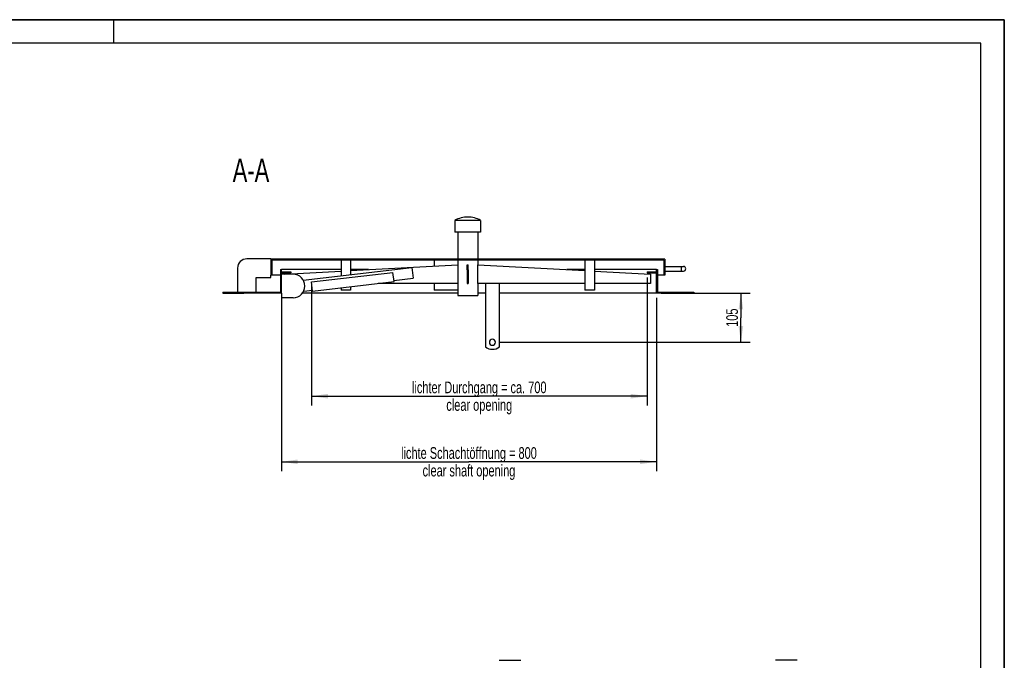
# Model space of a CAD drawing. Header units: millimetres. Extents: x 0 to 4200, y 0 to 2970.
# Tile 17 of 17: x 2100 to 4200, y 1603 to 2970. Entities that reach past the tile are written whole.
import ezdxf

# ---------------------------------------------------------------- set-up
doc = ezdxf.new("R2010")
doc.units = ezdxf.units.MM
doc.header["$LTSCALE"] = 231
doc.layers.get('0').update_dxf_attribs({"linetype": 'CONTINUOUS'})
for name, color, linetype in [('005_AXIS', 7, 'CONTINUOUS'), ('050_DIMENSIONING', 7, 'CONTINUOUS'), ('053_NOTES', 7, 'CONTINUOUS'), ('_2D-BEM', 7, 'CONTINUOUS')]:
    doc.layers.add(name, color=color, linetype=linetype)
doc.styles.get("Standard").update_dxf_attribs({"font": 'txt', "width": 0.7})
doc.dimstyles.new('DIMSTYLE_1', dxfattribs={"dimtxt": 25, "dimasz": 35, "dimexe": 2, "dimexo": 1, "dimtad": 1, "dimdec": 1, "dimtxsty": 'Standard', "dimblk": '_FILLED', "dimblk1": '_FILLED', "dimblk2": '_FILLED', "dimcen": 0.09, "dimazin": 2, "dimtp": 0.8, "dimtm": 0.8, "dimtfac": 1, "dimtdec": 1, "dimtofl": 0, "dimtmove": 0, "dimatfit": 3, "dimldrblk": '_FILLED', "dimfxl": 1, "dimtolj": 1, "dimarcsym": 0})
doc.dimstyles.new('DIMSTYLE_2', dxfattribs={"dimtxt": 25, "dimasz": 35, "dimexe": 2, "dimexo": 1, "dimtad": 1, "dimtxsty": 'Standard', "dimblk": '_FILLED', "dimblk1": '_FILLED', "dimblk2": '_FILLED', "dimcen": 0.09, "dimazin": 2, "dimtp": 0.8, "dimtm": 0.8, "dimtfac": 1, "dimtofl": 0, "dimtmove": 0, "dimatfit": 3, "dimldrblk": '_FILLED', "dimfxl": 1, "dimtolj": 1, "dimarcsym": 0})
doc.dimstyles.new('DIMSTYLE_4', dxfattribs={"dimtxt": 25, "dimasz": 35, "dimexe": 2, "dimexo": 1, "dimtad": 1, "dimtxsty": 'Standard', "dimblk": '_FILLED', "dimblk1": '_FILLED', "dimblk2": '_FILLED', "dimcen": 0.09, "dimazin": 2, "dimtp": 0.3, "dimtm": 0.3, "dimtfac": 1, "dimtofl": 0, "dimtmove": 0, "dimatfit": 3, "dimldrblk": '_FILLED', "dimfxl": 1, "dimtolj": 1, "dimarcsym": 0})

# ---------------------------------------------------------------- blocks, each defined once
blk = doc.blocks.new('_FILLED')
at = {"color": 0, "linetype": 'ByBlock'}
blk.add_solid([(0, 0), (-1, 0.143), (-1, -0.143)], dxfattribs=at)
blk = doc.blocks.new('*D3')
at = {"layer": '_2D-BEM', "color": 2, "linetype": 'Continuous', "transparency": 16777216}
for p, q in [((2658.2, 2376.8), (2658.2, 2006.8)), ((3458.2, 2376.8), (3458.2, 2006.8)), ((2658.2, 2026.8), (3058.2, 2026.8)), ((3458.2, 2026.8), (3058.2, 2026.8))]:
    blk.add_line(p, q, dxfattribs=at)
at = {"layer": '_2D-BEM', "color": 2, "linetype": 'Continuous', "transparency": 16777216, "xscale": 35, "yscale": 35, "zscale": 35, "rotation": 180}
blk.add_blockref('_FILLED', (2658.2, 2026.8), dxfattribs=at)
at = {"layer": '_2D-BEM', "color": 2, "linetype": 'Continuous', "transparency": 16777216, "xscale": 35, "yscale": 35, "zscale": 35}
blk.add_blockref('_FILLED', (3458.2, 2026.8), dxfattribs=at)
at = {"layer": '_2D-BEM', "color": 2, "linetype": 'Continuous', "transparency": 16777216, "insert": (3058.2, 2058.1), "char_height": 25, "width": 696.786, "attachment_point": 2, "line_spacing_factor": 0.9}
blk.add_mtext('lichte Schachtöffnung = 800\\Pclear shaft opening', dxfattribs=at)
blk = doc.blocks.new('*D7')
at = {"layer": '050_DIMENSIONING', "color": 2, "linetype": 'Continuous', "transparency": 16777216}
for p, q in [((3438.2, 2419.8), (3438.2, 2146.8)), ((2722.3, 2400.7), (2722.3, 2146.8)), ((2722.3, 2166.8), (3080.2, 2166.8)), ((3438.2, 2166.8), (3080.2, 2166.8))]:
    blk.add_line(p, q, dxfattribs=at)
at = {"layer": '050_DIMENSIONING', "color": 2, "linetype": 'Continuous', "transparency": 16777216, "xscale": 35, "yscale": 35, "zscale": 35, "rotation": 180}
blk.add_blockref('_FILLED', (2722.3, 2166.8), dxfattribs=at)
at = {"layer": '050_DIMENSIONING', "color": 2, "linetype": 'Continuous', "transparency": 16777216, "xscale": 35, "yscale": 35, "zscale": 35}
blk.add_blockref('_FILLED', (3438.2, 2166.8), dxfattribs=at)
at = {"layer": '050_DIMENSIONING', "color": 2, "linetype": 'Continuous', "transparency": 16777216, "insert": (3080.2, 2198.1), "char_height": 25, "width": 709.821, "attachment_point": 2, "line_spacing_factor": 0.9}
blk.add_mtext('lichter Durchgang = ca. 700\\Pclear opening', dxfattribs=at)
blk = doc.blocks.new('*D9')
at = {"layer": '050_DIMENSIONING', "color": 2, "linetype": 'Continuous', "transparency": 16777216}
for p, q in [((3468.2, 2386.8), (3658.2, 2386.8)), ((3638.2, 2386.8), (3638.2, 2334.3)), ((3638.2, 2281.8), (3638.2, 2334.3)), ((3124.7, 2281.8), (3658.2, 2281.8))]:
    blk.add_line(p, q, dxfattribs=at)
at = {"layer": '050_DIMENSIONING', "color": 2, "linetype": 'Continuous', "transparency": 16777216, "xscale": 35, "yscale": 35, "zscale": 35}
for p, rotation in [((3638.2, 2386.8), 90), ((3638.2, 2281.8), 270)]:
    blk.add_blockref('_FILLED', p, dxfattribs=dict(at, rotation=rotation))
at = {"layer": '050_DIMENSIONING', "color": 2, "linetype": 'Continuous', "transparency": 16777216, "insert": (3606.9, 2334.3), "char_height": 25, "width": 77.679, "attachment_point": 2, "rotation": 90, "line_spacing_factor": 0.9}
blk.add_mtext('105', dxfattribs=at)

msp = doc.modelspace()

# ---------------------------------------------------------------- hatches: boundary and pattern name
at = {"linetype": 'Continuous'}
h = msp.add_hatch(dxfattribs=at)
h.set_pattern_fill('ANSI31', color=2, angle=90, style=0, pattern_type=2)
h.set_pattern_definition([(135, (3058.164, 2386.826), (-48.872, -48.872), [])])
h.paths.add_polyline_path([(3538.164, 2386.826), (3458.164, 2386.826), (3458.164, 2436.826), (3460.164, 2436.826), (3460.164, 2388.826), (3538.164, 2388.826)])
edge = h.paths.add_edge_path()
edge.add_line((2658.164, 2386.826), (2578.164, 2386.826))
edge.add_line((2578.164, 2388.826), (2578.164, 2386.826))
edge.add_line((2578.164, 2388.826), (2656.164, 2388.826))
edge.add_line((2656.164, 2436.826), (2656.164, 2388.826))
edge.add_line((2656.164, 2436.826), (2658.164, 2436.826))
edge.add_line((2658.164, 2386.826), (2658.164, 2436.826))
edge = h.paths.add_edge_path()
edge.add_line((3475.664, 2424.826), (3473.664, 2424.826))
edge.add_line((3473.664, 2456.826), (3473.664, 2424.826))
edge.add_line((3473.664, 2456.826), (2637.664, 2456.826))
edge.add_line((2637.664, 2456.826), (2637.664, 2424.826))
edge.add_line((2637.664, 2424.826), (2635.664, 2424.826))
edge.add_line((2635.664, 2458.826), (2635.664, 2424.826))
edge.add_line((3475.664, 2458.826), (2635.664, 2458.826))
edge.add_line((3475.664, 2458.826), (3475.664, 2424.826))
edge = h.paths.add_edge_path()
edge.add_line((3054.664, 2436.096), (3054.664, 2407.148))
edge.add_line((3054.664, 2436.096), (3056.664, 2436.096))
edge.add_line((3056.664, 2436.096), (3056.664, 2407.148))
edge.add_line((3054.664, 2407.148), (3056.664, 2407.148))

# ---------------------------------------------------------------- linework, layer by layer
at = {"color": 7, "linetype": 'Continuous'}
for p, q in [((0, 2970), (4200, 2970)), ((4200, 0), (4200, 2970)), ((2635.664, 2459.826), (2584.664, 2459.826)), ((2635.664, 2458.826), (2635.664, 2459.826)), ((2635.664, 2458.826), (2635.664, 2424.826)), ((3475.664, 2458.826), (2635.664, 2458.826)), ((3401.664, 2458.826), (3401.664, 2458.836)), ((3401.664, 2458.836), (3425.664, 2458.836)), ((3425.664, 2458.826), (3425.664, 2458.836)), ((3425.664, 2458.836), (3425.709, 2458.836)), ((3425.709, 2458.836), (3425.828, 2458.836)), ((3425.828, 2458.836), (3426.074, 2458.836)), ((3426.074, 2458.826), (3426.074, 2458.836)), ((3428.664, 2458.826), (3428.664, 2458.836)), ((3428.664, 2458.836), (3442.664, 2458.836)), ((3442.664, 2458.826), (3442.664, 2458.836)), ((3444.571, 2458.826), (3444.571, 2458.836)), ((3444.571, 2458.826), (3444.571, 2458.836)), ((3444.571, 2458.836), (3444.664, 2458.836)), ((3444.664, 2458.826), (3444.664, 2458.836)), ((3444.664, 2458.836), (3450.164, 2458.836)), ((3450.164, 2458.826), (3450.164, 2458.836)), ((3450.164, 2458.836), (3450.198, 2458.836)), ((3450.198, 2458.836), (3450.258, 2458.836)), ((3450.258, 2458.826), (3450.258, 2458.836)), ((3450.258, 2458.826), (3450.258, 2458.836)), ((3475.664, 2458.826), (3475.664, 2424.826)), ((2564.664, 2439.826), (2564.664, 2388.826)), ((3473.664, 2456.826), (2637.664, 2456.826)), ((2637.664, 2456.826), (2637.664, 2424.826)), ((2656.164, 2436.826), (2658.164, 2436.826)), ((2656.164, 2436.826), (2656.164, 2388.826)), ((2785.664, 2436.826), (2658.164, 2436.826)), ((2658.164, 2386.826), (2658.164, 2436.826)), ((2704.883, 2414.19), (2936.329, 2441.249)), ((2785.664, 2456.826), (2785.664, 2423.634)), ((2805.664, 2456.826), (2805.664, 2425.973)), ((2805.664, 2434.741), (3034.464, 2447.148)), ((2844.124, 2436.826), (2805.664, 2436.826)), ((2936.329, 2441.249), (2939, 2418.404)), ((2983.664, 2456.826), (2983.664, 2444.394)), ((3034.464, 2447.148), (3034.464, 2407.148)), ((3054.664, 2447.148), (3056.664, 2447.148)), ((3054.664, 2436.096), (3054.664, 2447.148)), ((3054.664, 2436.096), (3054.664, 2407.148)), ((3054.664, 2436.096), (3056.664, 2436.096)), ((3056.664, 2436.096), (3056.664, 2447.148)), ((3056.664, 2436.096), (3056.664, 2407.148)), ((3076.864, 2447.148), (3305.664, 2434.741)), ((3076.864, 2407.148), (3076.864, 2447.148)), ((3305.664, 2436.826), (3267.204, 2436.826)), ((3305.664, 2456.826), (3305.664, 2392.826)), ((3325.664, 2456.826), (3325.664, 2392.826)), ((3458.164, 2436.826), (3325.664, 2436.826)), ((3458.164, 2386.826), (3458.164, 2436.826)), ((3458.164, 2436.826), (3460.164, 2436.826)), ((3460.164, 2436.826), (3460.164, 2388.826)), ((3473.664, 2456.826), (3473.664, 2424.826)), ((3475.664, 2443.826), (3510.664, 2443.826)), ((3510.664, 2443.826), (3515.664, 2443.826)), ((2604.664, 2419.826), (2635.664, 2419.826)), ((2604.664, 2388.826), (2604.664, 2419.826)), ((2635.664, 2419.826), (2635.664, 2424.826)), ((2637.664, 2424.826), (2635.664, 2424.826)), ((2656.164, 2424.826), (2637.664, 2424.826)), ((2658.164, 2431.826), (2678.164, 2431.826)), ((2658.164, 2429.826), (2678.164, 2429.826)), ((2683.164, 2426.826), (2658.164, 2426.826)), ((2665.664, 2427.148), (2785.664, 2433.656)), ((2665.664, 2426.826), (2665.664, 2427.148)), ((2678.164, 2431.826), (2678.164, 2429.826)), ((2722.299, 2410.689), (2896.115, 2431.01)), ((2898.437, 2411.145), (2896.115, 2431.01)), ((2898.147, 2413.628), (2939, 2418.404)), ((3325.664, 2433.656), (3445.664, 2427.148)), ((3438.164, 2431.826), (3458.164, 2431.826)), ((3438.164, 2431.826), (3438.164, 2429.826)), ((3438.164, 2429.826), (3458.164, 2429.826)), ((3445.664, 2427.148), (3445.664, 2407.148)), ((3473.664, 2424.826), (3460.164, 2424.826)), ((3475.664, 2424.826), (3473.664, 2424.826)), ((3475.664, 2433.826), (3510.664, 2433.826)), ((3510.664, 2433.826), (3515.664, 2433.826)), ((2724.621, 2390.824), (2722.299, 2410.689)), ((2724.621, 2390.824), (2898.437, 2411.145)), ((2785.664, 2397.961), (2785.664, 2392.826)), ((2805.664, 2400.299), (2805.664, 2392.826)), ((3034.464, 2407.148), (2864.253, 2407.148)), ((2983.664, 2407.148), (2983.664, 2392.826)), ((3054.664, 2407.148), (3056.664, 2407.148)), ((3305.664, 2407.148), (3076.864, 2407.148)), ((3445.664, 2407.148), (3325.664, 2407.148)), ((2533.164, 2388.826), (2578.164, 2388.826)), ((2533.164, 2388.826), (2533.164, 2386.826)), ((2533.164, 2386.826), (2578.164, 2386.826)), ((2578.164, 2388.826), (2656.164, 2388.826)), ((2578.164, 2388.826), (2578.164, 2386.826)), ((2658.164, 2386.826), (2578.164, 2386.826)), ((2658.164, 2386.826), (2658.164, 2376.826)), ((2683.164, 2376.826), (2658.164, 2376.826)), ((2705.758, 2391.136), (2724.331, 2393.307)), ((2805.664, 2392.826), (2785.664, 2392.826)), ((3034.464, 2392.826), (2983.664, 2392.826)), ((3325.664, 2392.826), (3305.664, 2392.826)), ((3538.164, 2386.826), (3458.164, 2386.826)), ((3460.164, 2388.826), (3538.164, 2388.826)), ((3538.164, 2388.826), (3538.164, 2386.826)), ((3122.844, 1603.344), (3168.898, 1603.344)), ((3758.377, 1603.344), (3712.324, 1603.344))]:
    msp.add_line(p, q, dxfattribs=at)
at = {"color": 3, "linetype": 'Continuous'}
for p, q in [((4200, 2970), (0, 2970)), ((2300, 2970), (2300, 2920)), ((4200, 2970), (4200, 0))]:
    msp.add_line(p, q, dxfattribs=at)
at = {"color": 5, "linetype": 'Continuous'}
for p, q in [((4150, 2920), (50, 2920)), ((4150, 50), (4150, 2920))]:
    msp.add_line(p, q, dxfattribs=at)
at = {"color": 9, "linetype": 'Continuous'}
for p, q in [((3425.828, 2458.826), (3425.828, 2458.836)), ((3510.664, 2443.826), (3510.664, 2438.826)), ((3510.664, 2438.826), (3510.664, 2433.826))]:
    msp.add_line(p, q, dxfattribs=at)
at = {"color": 7, "linetype": 'Continuous'}
for centre, radius, start, end in [((2584.664, 2439.826), 20, 90, 180), ((3515.664, 2438.826), 5, 0, 90), ((3515.664, 2438.826), 5, 0, 90), ((3515.664, 2438.826), 5, 270, 360), ((3515.664, 2438.826), 5, 270, 360), ((2683.164, 2401.826), 25, 270, 90)]:
    msp.add_arc(centre, radius, start, end, dxfattribs=at)
at = {"layer": '005_AXIS', "color": 7, "linetype": 'Continuous'}
for p, q in [((3028.164, 2541.826), (3028.164, 2516.826)), ((3083.164, 2541.826), (3028.164, 2541.826)), ((3083.164, 2541.826), (3083.164, 2516.826)), ((3034.464, 2516.826), (3028.164, 2516.826)), ((3034.464, 2516.826), (3034.464, 2458.826)), ((3076.864, 2516.826), (3034.464, 2516.826)), ((3076.864, 2516.826), (3076.864, 2458.826)), ((3083.164, 2516.826), (3076.864, 2516.826)), ((3034.464, 2456.826), (3034.464, 2447.148)), ((3076.864, 2456.826), (3076.864, 2447.148)), ((3034.464, 2407.148), (3034.464, 2381.326)), ((3076.864, 2407.148), (3076.864, 2381.326)), ((3093.164, 2407.148), (3093.164, 2271.826)), ((3123.164, 2271.826), (3123.164, 2407.148)), ((3034.464, 2386.826), (2703.16, 2386.826)), ((3034.464, 2381.326), (3076.864, 2381.326)), ((3093.164, 2386.826), (3076.864, 2386.826)), ((3458.164, 2386.826), (3123.164, 2386.826))]:
    msp.add_line(p, q, dxfattribs=at)
for centre, radius, start, end in [((3055.664, 2491.329), 57.5, 90, 118.571878), ((3055.664, 2491.329), 57.5, 61.428122, 90), ((3108.164, 2291.826), 25, 233.130102, 306.869898), ((3108.164, 2281.826), 6.5, 0, 180), ((3108.164, 2281.826), 6.5, 180, 360)]:
    msp.add_arc(centre, radius, start, end, dxfattribs=at)

# ---------------------------------------------------------------- texts
at = {"layer": '053_NOTES', "color": 2, "linetype": 'Continuous', "insert": (2632.295, 2673.829), "char_height": 50, "width": 182.14286, "attachment_point": 3, "line_spacing_factor": 0.9}
msp.add_mtext('A-A', dxfattribs=at)

# ---------------------------------------------------------------- dimensions: what is measured, and where the dimension line sits
at = {"layer": '050_DIMENSIONING', "color": 2, "linetype": 'Continuous'}
dim = msp.add_linear_dim(base=(2722.2986, 2166.8361), p1=(3438.1644, 2420.8263), p2=(2722.2986, 2401.6887), angle=180, text='lichter Durchgang = ca. <>\\Pclear opening', dimstyle='DIMSTYLE_2', dxfattribs=at)
dim.commit()
dim.dimension.update_dxf_attribs({"geometry": '*D7', "text_midpoint": (3080.2315, 2166.8361), "dimtype": 160})
dim = msp.add_linear_dim(base=(3638.164, 2281.826), p1=(3467.164, 2386.826), p2=(3123.664, 2281.826), angle=270, dimstyle='DIMSTYLE_4', dxfattribs=at)
dim.commit()
dim.dimension.update_dxf_attribs({"geometry": '*D9', "text_midpoint": (3638.164, 2330.755), "dimtype": 160})
at = {"layer": '_2D-BEM', "color": 2, "linetype": 'Continuous'}
dim = msp.add_linear_dim(base=(3458.164, 2026.836), p1=(2658.164, 2377.826), p2=(3458.164, 2377.826), text='lichte Schachtöffnung = <>\\Pclear shaft opening', dimstyle='DIMSTYLE_1', dxfattribs=at)
dim.commit()
dim.dimension.update_dxf_attribs({"geometry": '*D3', "text_midpoint": (3058.164, 2026.836), "dimtype": 160})

doc.saveas('drawing.dxf')
